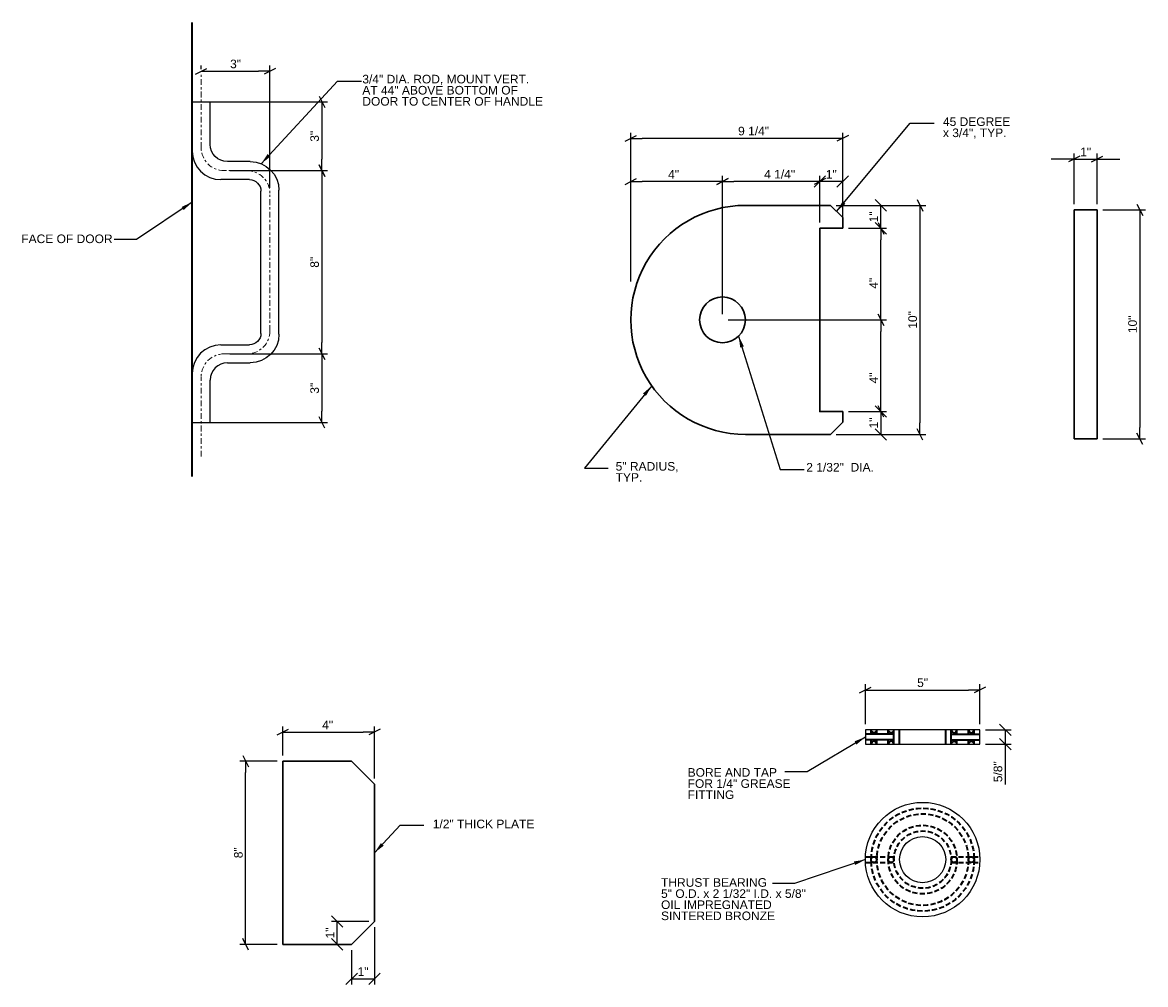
# Model space of a CAD drawing. Header units: inches. Extents: x -829 to 2226, y 10 to 4755.
# Tile 29 of 54: x 793 to 842, y 85 to 127. Entities that reach past the tile are written whole.
import ezdxf

# ---------------------------------------------------------------- set-up
doc = ezdxf.new("R2010")
doc.units = ezdxf.units.IN
doc.header["$LTSCALE"] = 0.5
doc.header["$MEASUREMENT"] = 0
doc.linetypes.add('014200-914 Center Line', pattern=[0.75, 0.5, -0.0625, 0.125, -0.0625])
doc.linetypes.add('DGN Style 3', pattern=[0.621993, 0.444281, -0.177712])
for name, color, linetype, lineweight in [('G-ANNO-DIM', 7, 'Continuous', 0), ('G-ANNO-DIMS', 7, 'Continuous', 35), ('G-ANNO-TEXT', 7, 'Continuous', 35), ('G-GRID-EXTR', 7, '014200-914 Center Line', 18), ('S-FSTN-MISC', 7, 'Continuous', 25), ('S-STIF-TRAN', 7, 'Continuous', 30)]:
    doc.layers.add(name, color=color, linetype=linetype, lineweight=lineweight)
doc.styles.add('AEC_3_1 0 Scale', font='arial.ttf', dxfattribs={"height": 0.375})
doc.dimstyles.new("3 1'-0", dxfattribs={"dimtxt": 0.375, "dimasz": 0.5, "dimexe": 0.25, "dimexo": 0.25, "dimgap": 0.125, "dimtad": 1, "dimdec": 4, "dimzin": 7, "dimdsep": 46, "dimlunit": 4, "dimtxsty": 'AEC_3_1 0 Scale', "dimblk": '_Oblique_0.5', "dimcen": 0.09, "dimadec": 4, "dimazin": 3, "dimtfac": 1, "dimtdec": 4, "dimtofl": 0, "dimtmove": 0, "dimatfit": 3, "dimfxl": 1, "dimfrac": 2, "dimtolj": 1, "dimtzin": 7, "dimarcsym": 1})

# ---------------------------------------------------------------- blocks, each defined once
blk = doc.blocks.new('_Oblique_0.5')
at = {"color": 0, "linetype": 'ByBlock', "lineweight": -2}
for p, q in [((0, 0), (-1, 0)), ((0.5, 0.25), (-0.5, -0.25))]:
    blk.add_line(p, q, dxfattribs=at)
blk = doc.blocks.new('*D35')
at = {"layer": 'Defpoints', "color": 0, "transparency": 16777216}
for p in [(839.824, 121.187), (838.824, 118.972), (839.824, 118.972)]:
    blk.add_point(p, dxfattribs=at)
at = {"layer": 'G-ANNO-DIMS', "color": 0, "lineweight": -2, "transparency": 16777216}
for p, q in [((838.324, 121.187), (837.824, 121.187)), ((838.824, 119.222), (838.824, 121.437)), ((838.824, 121.187), (839.824, 121.187)), ((839.824, 119.222), (839.824, 121.437)), ((840.324, 121.187), (840.824, 121.187))]:
    blk.add_line(p, q, dxfattribs=at)
at = {"layer": 'G-ANNO-DIMS', "color": 0, "lineweight": -2, "transparency": 16777216, "xscale": 0.5, "yscale": 0.5, "zscale": 0.5}
blk.add_blockref('_Oblique_0.5', (838.824, 121.187), dxfattribs=at)
at = {"layer": 'G-ANNO-DIMS', "color": 0, "lineweight": -2, "transparency": 16777216, "xscale": 0.5, "yscale": 0.5, "zscale": 0.5, "rotation": 180}
blk.add_blockref('_Oblique_0.5', (839.824, 121.187), dxfattribs=at)
at = {"layer": 'G-ANNO-DIMS', "color": 0, "transparency": 16777216, "insert": (839.324, 121.5), "char_height": 0.375, "attachment_point": 5, "style": 'AEC_3_1 0 Scale'}
blk.add_mtext('\\A1;1"', dxfattribs=at)
blk = doc.blocks.new('*D36')
at = {"layer": 'Defpoints', "color": 0, "transparency": 16777216}
for p in [(823.468, 114.166), (830.386, 114.166), (828.718, 110.166)]:
    blk.add_point(p, dxfattribs=at)
at = {"layer": 'G-ANNO-DIMS', "color": 0, "lineweight": -2, "transparency": 16777216}
for p, q in [((823.718, 114.166), (830.636, 114.166)), ((830.386, 110.666), (830.386, 113.666)), ((828.968, 110.166), (830.636, 110.166))]:
    blk.add_line(p, q, dxfattribs=at)
at = {"layer": 'G-ANNO-DIMS', "color": 0, "lineweight": -2, "transparency": 16777216, "xscale": 0.5, "yscale": 0.5, "zscale": 0.5}
for p, rotation in [((830.386, 114.166), 90), ((830.386, 110.166), 270)]:
    blk.add_blockref('_Oblique_0.5', p, dxfattribs=dict(at, rotation=rotation))
at = {"layer": 'G-ANNO-DIMS', "color": 0, "transparency": 16777216, "insert": (830.073, 111.63), "char_height": 0.375, "attachment_point": 5, "rotation": 90, "style": 'AEC_3_1 0 Scale'}
blk.add_mtext('\\A1;4"', dxfattribs=at)
blk = doc.blocks.new('_Oblique')
at = {"color": 0, "linetype": 'ByBlock', "lineweight": -2}
blk.add_line((-0.5, -0.5), (0.5, 0.5), dxfattribs=at)
blk = doc.blocks.new('*D37')
at = {"layer": 'Defpoints', "color": 0, "transparency": 16777216}
for p in [(828.718, 110.166), (828.187, 109.166), (830.386, 109.166)]:
    blk.add_point(p, dxfattribs=at)
at = {"layer": 'G-ANNO-DIMS', "color": 0, "lineweight": -2, "transparency": 16777216}
for p, q in [((828.968, 110.166), (830.636, 110.166)), ((830.386, 110.166), (830.386, 109.166)), ((828.437, 109.166), (830.636, 109.166))]:
    blk.add_line(p, q, dxfattribs=at)
at = {"layer": 'G-ANNO-DIMS', "color": 0, "lineweight": -2, "transparency": 16777216, "xscale": 0.5, "yscale": 0.5, "zscale": 0.5}
for p, rotation in [((830.386, 110.166), 90), ((830.386, 109.166), 270)]:
    blk.add_blockref('_Oblique', p, dxfattribs=dict(at, rotation=rotation))
at = {"layer": 'G-ANNO-DIMS', "color": 0, "transparency": 16777216, "insert": (830.073, 109.666), "char_height": 0.375, "attachment_point": 5, "rotation": 90, "style": 'AEC_3_1 0 Scale'}
blk.add_mtext('\\A1;1"', dxfattribs=at)
blk = doc.blocks.new('*D38')
at = {"layer": 'Defpoints', "color": 0, "transparency": 16777216}
for p in [(828.187, 119.166), (830.386, 119.166), (828.718, 118.166)]:
    blk.add_point(p, dxfattribs=at)
at = {"layer": 'G-ANNO-DIMS', "color": 0, "lineweight": -2, "transparency": 16777216}
for p, q in [((828.437, 119.166), (830.636, 119.166)), ((830.386, 118.166), (830.386, 119.166)), ((828.968, 118.166), (830.636, 118.166))]:
    blk.add_line(p, q, dxfattribs=at)
at = {"layer": 'G-ANNO-DIMS', "color": 0, "lineweight": -2, "transparency": 16777216, "xscale": 0.5, "yscale": 0.5, "zscale": 0.5}
for p, rotation in [((830.386, 119.166), 90), ((830.386, 118.166), 270)]:
    blk.add_blockref('_Oblique', p, dxfattribs=dict(at, rotation=rotation))
at = {"layer": 'G-ANNO-DIMS', "color": 0, "transparency": 16777216, "insert": (830.073, 118.666), "char_height": 0.375, "attachment_point": 5, "rotation": 90, "style": 'AEC_3_1 0 Scale'}
blk.add_mtext('\\A1;1"', dxfattribs=at)
blk = doc.blocks.new('*D39')
at = {"layer": 'Defpoints', "color": 0, "transparency": 16777216}
for p in [(827.718, 120.208), (827.718, 118.166), (828.718, 118.166)]:
    blk.add_point(p, dxfattribs=at)
at = {"layer": 'G-ANNO-DIMS', "color": 0, "lineweight": -2, "transparency": 16777216}
for p, q in [((827.718, 118.416), (827.718, 120.458)), ((828.718, 120.208), (827.718, 120.208)), ((828.718, 118.416), (828.718, 120.458))]:
    blk.add_line(p, q, dxfattribs=at)
at = {"layer": 'G-ANNO-DIMS', "color": 0, "lineweight": -2, "transparency": 16777216, "xscale": 0.5, "yscale": 0.5, "zscale": 0.5, "rotation": 180}
blk.add_blockref('_Oblique', (827.718, 120.208), dxfattribs=at)
at = {"layer": 'G-ANNO-DIMS', "color": 0, "lineweight": -2, "transparency": 16777216, "xscale": 0.5, "yscale": 0.5, "zscale": 0.5}
blk.add_blockref('_Oblique', (828.718, 120.208), dxfattribs=at)
at = {"layer": 'G-ANNO-DIMS', "color": 0, "transparency": 16777216, "insert": (828.218, 120.521), "char_height": 0.375, "attachment_point": 5, "style": 'AEC_3_1 0 Scale'}
blk.add_mtext('\\A1;1"', dxfattribs=at)
blk = doc.blocks.new('*D40')
at = {"layer": 'Defpoints', "color": 0, "transparency": 16777216}
for p in [(823.468, 120.208), (827.718, 118.166), (823.468, 114.166)]:
    blk.add_point(p, dxfattribs=at)
at = {"layer": 'G-ANNO-DIMS', "color": 0, "lineweight": -2, "transparency": 16777216}
for p, q in [((823.468, 114.416), (823.468, 120.458)), ((827.218, 120.208), (823.968, 120.208)), ((827.718, 118.416), (827.718, 120.458))]:
    blk.add_line(p, q, dxfattribs=at)
at = {"layer": 'G-ANNO-DIMS', "color": 0, "lineweight": -2, "transparency": 16777216, "xscale": 0.5, "yscale": 0.5, "zscale": 0.5, "rotation": 180}
blk.add_blockref('_Oblique_0.5', (823.468, 120.208), dxfattribs=at)
at = {"layer": 'G-ANNO-DIMS', "color": 0, "lineweight": -2, "transparency": 16777216, "xscale": 0.5, "yscale": 0.5, "zscale": 0.5}
blk.add_blockref('_Oblique_0.5', (827.718, 120.208), dxfattribs=at)
at = {"layer": 'G-ANNO-DIMS', "color": 0, "transparency": 16777216, "insert": (825.966, 120.527), "char_height": 0.375, "attachment_point": 5, "style": 'AEC_3_1 0 Scale'}
blk.add_mtext('\\A1;4 1/4"', dxfattribs=at)
blk = doc.blocks.new('*D41')
at = {"layer": 'Defpoints', "color": 0, "transparency": 16777216}
for p in [(819.468, 120.208), (819.468, 116.647), (823.468, 115.166)]:
    blk.add_point(p, dxfattribs=at)
at = {"layer": 'G-ANNO-DIMS', "color": 0, "lineweight": -2, "transparency": 16777216}
for p, q in [((819.468, 116.897), (819.468, 120.458)), ((822.968, 120.208), (819.968, 120.208)), ((823.468, 115.416), (823.468, 120.458))]:
    blk.add_line(p, q, dxfattribs=at)
at = {"layer": 'G-ANNO-DIMS', "color": 0, "lineweight": -2, "transparency": 16777216, "xscale": 0.5, "yscale": 0.5, "zscale": 0.5, "rotation": 180}
blk.add_blockref('_Oblique_0.5', (819.468, 120.208), dxfattribs=at)
at = {"layer": 'G-ANNO-DIMS', "color": 0, "lineweight": -2, "transparency": 16777216, "xscale": 0.5, "yscale": 0.5, "zscale": 0.5}
blk.add_blockref('_Oblique_0.5', (823.468, 120.208), dxfattribs=at)
at = {"layer": 'G-ANNO-DIMS', "color": 0, "transparency": 16777216, "insert": (821.335, 120.521), "char_height": 0.375, "attachment_point": 5, "style": 'AEC_3_1 0 Scale'}
blk.add_mtext('\\A1;4"', dxfattribs=at)
blk = doc.blocks.new('*D42')
at = {"layer": 'Defpoints', "color": 0, "transparency": 16777216}
for p in [(828.718, 118.166), (830.386, 118.166), (823.968, 114.166)]:
    blk.add_point(p, dxfattribs=at)
at = {"layer": 'G-ANNO-DIMS', "color": 0, "lineweight": -2, "transparency": 16777216}
for p, q in [((828.968, 118.166), (830.636, 118.166)), ((830.386, 114.666), (830.386, 117.666)), ((824.218, 114.166), (830.636, 114.166))]:
    blk.add_line(p, q, dxfattribs=at)
at = {"layer": 'G-ANNO-DIMS', "color": 0, "lineweight": -2, "transparency": 16777216, "xscale": 0.5, "yscale": 0.5, "zscale": 0.5}
for p, rotation in [((830.386, 118.166), 90), ((830.386, 114.166), 270)]:
    blk.add_blockref('_Oblique_0.5', p, dxfattribs=dict(at, rotation=rotation))
at = {"layer": 'G-ANNO-DIMS', "color": 0, "transparency": 16777216, "insert": (830.073, 115.766), "char_height": 0.375, "attachment_point": 5, "rotation": 90, "style": 'AEC_3_1 0 Scale'}
blk.add_mtext('\\A1;4"', dxfattribs=at)
blk = doc.blocks.new('*D52')
at = {"layer": 'Defpoints', "color": 0, "transparency": 16777216}
for p in [(808.277, 96.169), (804.277, 94.899), (808.277, 93.899)]:
    blk.add_point(p, dxfattribs=at)
at = {"layer": 'G-ANNO-DIMS', "color": 0, "lineweight": -2, "transparency": 16777216}
for p, q in [((804.277, 95.149), (804.277, 96.419)), ((804.777, 96.169), (807.777, 96.169)), ((808.277, 94.149), (808.277, 96.419))]:
    blk.add_line(p, q, dxfattribs=at)
at = {"layer": 'G-ANNO-DIMS', "color": 0, "lineweight": -2, "transparency": 16777216, "xscale": 0.5, "yscale": 0.5, "zscale": 0.5, "rotation": 180}
blk.add_blockref('_Oblique_0.5', (804.277, 96.169), dxfattribs=at)
at = {"layer": 'G-ANNO-DIMS', "color": 0, "lineweight": -2, "transparency": 16777216, "xscale": 0.5, "yscale": 0.5, "zscale": 0.5}
blk.add_blockref('_Oblique_0.5', (808.277, 96.169), dxfattribs=at)
at = {"layer": 'G-ANNO-DIMS', "color": 0, "transparency": 16777216, "insert": (806.231, 96.481), "char_height": 0.375, "attachment_point": 5, "style": 'AEC_3_1 0 Scale'}
blk.add_mtext('\\A1;4"', dxfattribs=at)
blk = doc.blocks.new('*D53')
at = {"layer": 'Defpoints', "color": 0, "transparency": 16777216}
for p in [(808.277, 87.899), (807.277, 86.899), (808.277, 85.396)]:
    blk.add_point(p, dxfattribs=at)
at = {"layer": 'G-ANNO-DIMS', "color": 0, "lineweight": -2, "transparency": 16777216}
for p, q in [((808.277, 87.649), (808.277, 85.146)), ((807.277, 86.649), (807.277, 85.146)), ((807.277, 85.396), (808.277, 85.396))]:
    blk.add_line(p, q, dxfattribs=at)
at = {"layer": 'G-ANNO-DIMS', "color": 0, "lineweight": -2, "transparency": 16777216, "xscale": 0.5, "yscale": 0.5, "zscale": 0.5, "rotation": 180}
blk.add_blockref('_Oblique', (807.277, 85.396), dxfattribs=at)
at = {"layer": 'G-ANNO-DIMS', "color": 0, "lineweight": -2, "transparency": 16777216, "xscale": 0.5, "yscale": 0.5, "zscale": 0.5}
blk.add_blockref('_Oblique', (808.277, 85.396), dxfattribs=at)
at = {"layer": 'G-ANNO-DIMS', "color": 0, "transparency": 16777216, "insert": (807.777, 85.709), "char_height": 0.375, "attachment_point": 5, "style": 'AEC_3_1 0 Scale'}
blk.add_mtext('\\A1;1"', dxfattribs=at)
blk = doc.blocks.new('*D54')
at = {"layer": 'Defpoints', "color": 0, "transparency": 16777216}
for p in [(806.65, 87.899), (808.277, 87.899), (807.277, 86.899)]:
    blk.add_point(p, dxfattribs=at)
at = {"layer": 'G-ANNO-DIMS', "color": 0, "lineweight": -2, "transparency": 16777216}
for p, q in [((808.027, 87.899), (806.4, 87.899)), ((806.65, 86.899), (806.65, 87.899)), ((807.027, 86.899), (806.4, 86.899))]:
    blk.add_line(p, q, dxfattribs=at)
at = {"layer": 'G-ANNO-DIMS', "color": 0, "lineweight": -2, "transparency": 16777216, "xscale": 0.5, "yscale": 0.5, "zscale": 0.5}
for p, rotation in [((806.65, 87.899), 90), ((806.65, 86.899), 270)]:
    blk.add_blockref('_Oblique', p, dxfattribs=dict(at, rotation=rotation))
at = {"layer": 'G-ANNO-DIMS', "color": 0, "transparency": 16777216, "insert": (806.337, 87.399), "char_height": 0.375, "attachment_point": 5, "rotation": 90, "style": 'AEC_3_1 0 Scale'}
blk.add_mtext('\\A1;1"', dxfattribs=at)
blk = doc.blocks.new('*D55')
at = {"layer": 'Defpoints', "color": 0, "transparency": 16777216}
for p in [(800.71, 124.864), (803.71, 125.023), (803.71, 119.683)]:
    blk.add_point(p, dxfattribs=at)
at = {"layer": 'G-ANNO-DIMS', "color": 0, "lineweight": -2, "transparency": 16777216}
for p, q in [((800.71, 125.114), (800.71, 125.273)), ((803.71, 119.933), (803.71, 125.273)), ((801.21, 125.023), (803.21, 125.023))]:
    blk.add_line(p, q, dxfattribs=at)
at = {"layer": 'G-ANNO-DIMS', "color": 0, "lineweight": -2, "transparency": 16777216, "xscale": 0.5, "yscale": 0.5, "zscale": 0.5, "rotation": 180}
blk.add_blockref('_Oblique_0.5', (800.71, 125.023), dxfattribs=at)
at = {"layer": 'G-ANNO-DIMS', "color": 0, "lineweight": -2, "transparency": 16777216, "xscale": 0.5, "yscale": 0.5, "zscale": 0.5}
blk.add_blockref('_Oblique_0.5', (803.71, 125.023), dxfattribs=at)
at = {"layer": 'G-ANNO-DIMS', "color": 0, "transparency": 16777216, "insert": (802.21, 125.34), "char_height": 0.375, "attachment_point": 5, "style": 'AEC_3_1 0 Scale'}
blk.add_mtext('\\A1;3"', dxfattribs=at)
blk = doc.blocks.new('*D56')
at = {"layer": 'Defpoints', "color": 0, "transparency": 16777216}
for p in [(800.71, 123.683), (801.71, 120.683), (805.979, 120.683)]:
    blk.add_point(p, dxfattribs=at)
at = {"layer": 'G-ANNO-DIMS', "color": 0, "lineweight": -2, "transparency": 16777216}
for p, q in [((800.96, 123.683), (806.229, 123.683)), ((805.979, 123.183), (805.979, 121.183)), ((801.96, 120.683), (806.229, 120.683))]:
    blk.add_line(p, q, dxfattribs=at)
at = {"layer": 'G-ANNO-DIMS', "color": 0, "lineweight": -2, "transparency": 16777216, "xscale": 0.5, "yscale": 0.5, "zscale": 0.5}
for p, rotation in [((805.979, 123.683), 90), ((805.979, 120.683), 270)]:
    blk.add_blockref('_Oblique_0.5', p, dxfattribs=dict(at, rotation=rotation))
at = {"layer": 'G-ANNO-DIMS', "color": 0, "transparency": 16777216, "insert": (805.663, 122.183), "char_height": 0.375, "attachment_point": 5, "rotation": 90, "style": 'AEC_3_1 0 Scale'}
blk.add_mtext('\\A1;3"', dxfattribs=at)
blk = doc.blocks.new('*D57')
at = {"layer": 'Defpoints', "color": 0, "transparency": 16777216}
for p in [(819.468, 122.09), (828.718, 118.166), (819.468, 115.593)]:
    blk.add_point(p, dxfattribs=at)
at = {"layer": 'G-ANNO-DIMS', "color": 0, "lineweight": -2, "transparency": 16777216}
for p, q in [((819.468, 115.843), (819.468, 122.34)), ((828.718, 118.416), (828.718, 122.34)), ((828.218, 122.09), (819.968, 122.09))]:
    blk.add_line(p, q, dxfattribs=at)
at = {"layer": 'G-ANNO-DIMS', "color": 0, "lineweight": -2, "transparency": 16777216, "xscale": 0.5, "yscale": 0.5, "zscale": 0.5, "rotation": 180}
blk.add_blockref('_Oblique_0.5', (819.468, 122.09), dxfattribs=at)
at = {"layer": 'G-ANNO-DIMS', "color": 0, "lineweight": -2, "transparency": 16777216, "xscale": 0.5, "yscale": 0.5, "zscale": 0.5}
blk.add_blockref('_Oblique_0.5', (828.718, 122.09), dxfattribs=at)
at = {"layer": 'G-ANNO-DIMS', "color": 0, "transparency": 16777216, "insert": (824.826, 122.409), "char_height": 0.375, "attachment_point": 5, "style": 'AEC_3_1 0 Scale'}
blk.add_mtext('\\A1;9 1/4"', dxfattribs=at)
blk = doc.blocks.new('*D58')
at = {"layer": 'Defpoints', "color": 0, "transparency": 16777216}
for p in [(839.824, 118.972), (839.824, 108.972), (841.689, 108.972)]:
    blk.add_point(p, dxfattribs=at)
at = {"layer": 'G-ANNO-DIMS', "color": 0, "lineweight": -2, "transparency": 16777216}
for p, q in [((840.074, 118.972), (841.939, 118.972)), ((841.689, 118.472), (841.689, 109.472)), ((840.074, 108.972), (841.939, 108.972))]:
    blk.add_line(p, q, dxfattribs=at)
at = {"layer": 'G-ANNO-DIMS', "color": 0, "lineweight": -2, "transparency": 16777216, "xscale": 0.5, "yscale": 0.5, "zscale": 0.5}
for p, rotation in [((841.689, 118.972), 90), ((841.689, 108.972), 270)]:
    blk.add_blockref('_Oblique_0.5', p, dxfattribs=dict(at, rotation=rotation))
at = {"layer": 'G-ANNO-DIMS', "color": 0, "transparency": 16777216, "insert": (841.373, 113.972), "char_height": 0.375, "attachment_point": 5, "rotation": 90, "style": 'AEC_3_1 0 Scale'}
blk.add_mtext('\\A1;10"', dxfattribs=at)
blk = doc.blocks.new('*D59')
at = {"layer": 'Defpoints', "color": 0, "transparency": 16777216}
for p in [(828.187, 119.166), (828.187, 109.166), (832.09, 109.166)]:
    blk.add_point(p, dxfattribs=at)
at = {"layer": 'G-ANNO-DIMS', "color": 0, "lineweight": -2, "transparency": 16777216}
for p, q in [((828.437, 119.166), (832.34, 119.166)), ((832.09, 118.666), (832.09, 109.666)), ((828.437, 109.166), (832.34, 109.166))]:
    blk.add_line(p, q, dxfattribs=at)
at = {"layer": 'G-ANNO-DIMS', "color": 0, "lineweight": -2, "transparency": 16777216, "xscale": 0.5, "yscale": 0.5, "zscale": 0.5}
for p, rotation in [((832.09, 119.166), 90), ((832.09, 109.166), 270)]:
    blk.add_blockref('_Oblique_0.5', p, dxfattribs=dict(at, rotation=rotation))
at = {"layer": 'G-ANNO-DIMS', "color": 0, "transparency": 16777216, "insert": (831.773, 114.166), "char_height": 0.375, "attachment_point": 5, "rotation": 90, "style": 'AEC_3_1 0 Scale'}
blk.add_mtext('\\A1;10"', dxfattribs=at)
blk = doc.blocks.new('*D60')
at = {"layer": 'Defpoints', "color": 0, "transparency": 16777216}
for p in [(802.65, 94.899), (804.277, 94.899), (804.277, 86.899)]:
    blk.add_point(p, dxfattribs=at)
at = {"layer": 'G-ANNO-DIMS', "color": 0, "lineweight": -2, "transparency": 16777216}
for p, q in [((804.027, 94.899), (802.4, 94.899)), ((802.65, 87.399), (802.65, 94.399)), ((804.027, 86.899), (802.4, 86.899))]:
    blk.add_line(p, q, dxfattribs=at)
at = {"layer": 'G-ANNO-DIMS', "color": 0, "lineweight": -2, "transparency": 16777216, "xscale": 0.5, "yscale": 0.5, "zscale": 0.5}
for p, rotation in [((802.65, 94.899), 90), ((802.65, 86.899), 270)]:
    blk.add_blockref('_Oblique_0.5', p, dxfattribs=dict(at, rotation=rotation))
at = {"layer": 'G-ANNO-DIMS', "color": 0, "transparency": 16777216, "insert": (802.334, 90.899), "char_height": 0.375, "attachment_point": 5, "rotation": 90, "style": 'AEC_3_1 0 Scale'}
blk.add_mtext('\\A1;8"', dxfattribs=at)
blk = doc.blocks.new('*D61')
at = {"layer": 'Defpoints', "color": 0, "transparency": 16777216}
for p in [(834.706, 98.004), (829.706, 96.266), (834.706, 96.266)]:
    blk.add_point(p, dxfattribs=at)
at = {"layer": 'G-ANNO-DIMS', "color": 0, "lineweight": -2, "transparency": 16777216}
for p, q in [((829.706, 96.516), (829.706, 98.254)), ((834.706, 96.516), (834.706, 98.254)), ((830.206, 98.004), (834.206, 98.004))]:
    blk.add_line(p, q, dxfattribs=at)
at = {"layer": 'G-ANNO-DIMS', "color": 0, "lineweight": -2, "transparency": 16777216, "xscale": 0.5, "yscale": 0.5, "zscale": 0.5, "rotation": 180}
blk.add_blockref('_Oblique_0.5', (829.706, 98.004), dxfattribs=at)
at = {"layer": 'G-ANNO-DIMS', "color": 0, "lineweight": -2, "transparency": 16777216, "xscale": 0.5, "yscale": 0.5, "zscale": 0.5}
blk.add_blockref('_Oblique_0.5', (834.706, 98.004), dxfattribs=at)
at = {"layer": 'G-ANNO-DIMS', "color": 0, "transparency": 16777216, "insert": (832.206, 98.32), "char_height": 0.375, "attachment_point": 5, "style": 'AEC_3_1 0 Scale'}
blk.add_mtext('\\A1;5"', dxfattribs=at)
blk = doc.blocks.new('*D62')
at = {"layer": 'Defpoints', "color": 0, "transparency": 16777216}
for p in [(834.706, 96.266), (834.706, 95.641), (835.816, 95.641)]:
    blk.add_point(p, dxfattribs=at)
at = {"layer": 'G-ANNO-DIMS', "color": 0, "lineweight": -2, "transparency": 16777216}
for p, q in [((834.956, 96.266), (836.066, 96.266)), ((835.816, 96.266), (835.816, 95.641)), ((834.956, 95.641), (836.066, 95.641)), ((835.816, 95.641), (835.816, 93.878))]:
    blk.add_line(p, q, dxfattribs=at)
at = {"layer": 'G-ANNO-DIMS', "color": 0, "lineweight": -2, "transparency": 16777216, "xscale": 0.5, "yscale": 0.5, "zscale": 0.5}
for p, rotation in [((835.816, 96.266), 90), ((835.816, 95.641), 270)]:
    blk.add_blockref('_Oblique', p, dxfattribs=dict(at, rotation=rotation))
at = {"layer": 'G-ANNO-DIMS', "color": 0, "transparency": 16777216, "insert": (835.497, 94.437), "char_height": 0.375, "attachment_point": 5, "rotation": 90, "style": 'AEC_3_1 0 Scale'}
blk.add_mtext('\\A1;5/8"', dxfattribs=at)
blk = doc.blocks.new('*D69')
at = {"layer": 'Defpoints', "color": 0, "transparency": 16777216}
for p in [(801.71, 120.683), (801.71, 112.683), (805.979, 112.683)]:
    blk.add_point(p, dxfattribs=at)
at = {"layer": 'G-ANNO-DIMS', "color": 0, "lineweight": -2, "transparency": 16777216}
for p, q in [((801.96, 120.683), (806.229, 120.683)), ((805.979, 120.183), (805.979, 113.183)), ((801.96, 112.683), (806.229, 112.683))]:
    blk.add_line(p, q, dxfattribs=at)
at = {"layer": 'G-ANNO-DIMS', "color": 0, "lineweight": -2, "transparency": 16777216, "xscale": 0.5, "yscale": 0.5, "zscale": 0.5}
for p, rotation in [((805.979, 120.683), 90), ((805.979, 112.683), 270)]:
    blk.add_blockref('_Oblique_0.5', p, dxfattribs=dict(at, rotation=rotation))
at = {"layer": 'G-ANNO-DIMS', "color": 0, "transparency": 16777216, "insert": (805.663, 116.683), "char_height": 0.375, "attachment_point": 5, "rotation": 90, "style": 'AEC_3_1 0 Scale'}
blk.add_mtext('\\A1;8"', dxfattribs=at)
blk = doc.blocks.new('*D70')
at = {"layer": 'Defpoints', "color": 0, "transparency": 16777216}
for p in [(801.71, 112.683), (800.71, 109.683), (805.979, 109.683)]:
    blk.add_point(p, dxfattribs=at)
at = {"layer": 'G-ANNO-DIMS', "color": 0, "lineweight": -2, "transparency": 16777216}
for p, q in [((801.96, 112.683), (806.229, 112.683)), ((805.979, 112.183), (805.979, 110.183)), ((800.96, 109.683), (806.229, 109.683))]:
    blk.add_line(p, q, dxfattribs=at)
at = {"layer": 'G-ANNO-DIMS', "color": 0, "lineweight": -2, "transparency": 16777216, "xscale": 0.5, "yscale": 0.5, "zscale": 0.5}
for p, rotation in [((805.979, 112.683), 90), ((805.979, 109.683), 270)]:
    blk.add_blockref('_Oblique_0.5', p, dxfattribs=dict(at, rotation=rotation))
at = {"layer": 'G-ANNO-DIMS', "color": 0, "transparency": 16777216, "insert": (805.663, 111.183), "char_height": 0.375, "attachment_point": 5, "rotation": 90, "style": 'AEC_3_1 0 Scale'}
blk.add_mtext('\\A1;3"', dxfattribs=at)

msp = doc.modelspace()

# ---------------------------------------------------------------- linework, layer by layer
at = {"layer": 'G-ANNO-TEXT'}
for p, q in [((800.3161, 107.3234), (800.3161, 127.15326)), ((829.95627, 96.0783), (829.95627, 96.2658)), ((830.20627, 96.0783), (830.20627, 96.2658)), ((830.70627, 96.0783), (830.70627, 96.2658)), ((830.95627, 95.6408), (830.95627, 96.2658)), ((831.19877, 95.6408), (831.19877, 96.2658)), ((833.21377, 95.6408), (833.21377, 96.2658)), ((833.45627, 95.6408), (833.45627, 96.2658)), ((833.70627, 96.0783), (833.70627, 96.2658)), ((834.20627, 96.0783), (834.20627, 96.2658)), ((834.45627, 96.0783), (834.45627, 96.2658)), ((830.95627, 96.0783), (829.70627, 96.0783)), ((830.95627, 95.8283), (829.70627, 95.8283)), ((829.95627, 95.6408), (829.95627, 95.8283)), ((830.20627, 95.6408), (830.20627, 95.8283)), ((830.70627, 95.6408), (830.70627, 95.8283)), ((833.45627, 96.0783), (834.70627, 96.0783)), ((833.45627, 95.8283), (834.70627, 95.8283)), ((833.70627, 95.6408), (833.70627, 95.8283)), ((834.20627, 95.6408), (834.20627, 95.8283)), ((834.45627, 95.6408), (834.45627, 95.8283))]:
    msp.add_line(p, q, dxfattribs=at)
at = {"layer": 'G-ANNO-TEXT', "linetype": 'DGN Style 3'}
for p, q in [((829.7094, 90.72487), (830.96254, 90.72487)), ((833.45001, 90.72487), (834.70315, 90.72487)), ((829.7094, 90.47487), (830.96254, 90.47487)), ((833.45001, 90.47487), (834.70315, 90.47487))]:
    msp.add_line(p, q, dxfattribs=at)
for radius in [2.25, 2, 1.5, 1.25]:
    msp.add_circle((832.20627, 90.59987), radius, dxfattribs=at)
at = {"layer": 'G-ANNO-TEXT'}
for centre in [(830.08127, 90.59987), (830.83127, 90.59987), (833.58127, 90.59987), (834.33127, 90.59987)]:
    msp.add_circle(centre, 0.125, dxfattribs=at)
for points in [[(830.20627, 96.2658), (830.08127, 96.00147), (829.95627, 96.2658)], [(830.95627, 96.2658), (830.83127, 96.00147), (830.70627, 96.2658)], [(833.45627, 96.2658), (833.58127, 96.00147), (833.70627, 96.2658)], [(834.20627, 96.2658), (834.33127, 96.00147), (834.45627, 96.2658)], [(830.20627, 95.6408), (830.08127, 95.90513), (829.95627, 95.6408)], [(830.95627, 95.6408), (830.83127, 95.90513), (830.70627, 95.6408)], [(833.45627, 95.6408), (833.58127, 95.90513), (833.70627, 95.6408)], [(834.20627, 95.6408), (834.33127, 95.90513), (834.45627, 95.6408)]]:
    msp.add_open_spline(points, degree=2, dxfattribs=at)
at = {"layer": 'G-GRID-EXTR'}
for p, q in [((800.70981, 121.68282), (800.70981, 124.86393)), ((802.70981, 120.68282), (801.70981, 120.68282)), ((803.70981, 113.68282), (803.70981, 119.68282)), ((801.70981, 112.68282), (802.70981, 112.68282)), ((800.70981, 108.19953), (800.70981, 111.68282))]:
    msp.add_line(p, q, dxfattribs=at)
at = {"layer": 'G-GRID-EXTR', "extrusion": (0, 0, -1)}
for centre, start, end in [((-801.70981, 121.68282), 270, 0), ((-802.70981, 119.68282), 90, 180), ((-802.70981, 113.68282), 180, 270)]:
    msp.add_arc(centre, 1, start, end, dxfattribs=at)
at = {"layer": 'G-GRID-EXTR'}
msp.add_arc((801.70981, 111.68282), 1, 90, 180, dxfattribs=at)
at = {"layer": 'S-FSTN-MISC'}
for p, q in [((800.3161, 121.53912), (800.3161, 123.68282)), ((800.3161, 123.68282), (801.10351, 123.68282)), ((801.10351, 121.82652), (801.10351, 123.68282)), ((802.85351, 121.07652), (801.85351, 121.07652)), ((802.8161, 120.28912), (801.5661, 120.28912)), ((803.3161, 113.57652), (803.3161, 119.78912)), ((804.10351, 113.53912), (804.10351, 119.82652)), ((801.5661, 113.07652), (802.8161, 113.07652)), ((801.85351, 112.28912), (802.85351, 112.28912)), ((800.3161, 109.68282), (800.3161, 111.82652)), ((801.10351, 109.68282), (801.10351, 111.53912)), ((800.3161, 109.68282), (801.10351, 109.68282))]:
    msp.add_line(p, q, dxfattribs=at)
for radius in [2.5, 1.0075]:
    msp.add_circle((832.20627, 90.59987), radius, dxfattribs=at)
at = {"layer": 'S-FSTN-MISC', "extrusion": (0, 0, -1)}
for centre, radius, start, end in [((-801.85351, 121.82652), 0.75, 270, 0), ((-802.85351, 119.82652), 1.25, 90, 180), ((-802.8161, 119.78912), 0.5, 90, 180), ((-802.8161, 113.57652), 0.5, 180, 270), ((-802.85351, 113.53912), 1.25, 180, 270)]:
    msp.add_arc(centre, radius, start, end, dxfattribs=at)
at = {"layer": 'S-FSTN-MISC'}
for centre, radius, start, end in [((801.5661, 121.53912), 1.25, 180, 270), ((801.5661, 111.82652), 1.25, 90, 180), ((801.85351, 111.53912), 0.75, 90, 180)]:
    msp.add_arc(centre, radius, start, end, dxfattribs=at)
msp.add_3dface([(829.70627, 96.2658), (829.70627, 95.6408), (834.70627, 95.6408), (834.70627, 96.2658)], dxfattribs=at)
at = {"layer": 'S-STIF-TRAN'}
for p, q in [((828.18732, 119.16642), (824.46765, 119.16642)), ((828.18732, 119.16642), (828.71765, 118.63609)), ((838.82446, 118.97202), (839.82446, 118.97202)), ((838.82446, 118.97202), (838.82446, 108.97202)), ((839.82446, 118.97202), (839.82446, 108.97202)), ((828.71765, 118.16642), (828.71765, 118.63609)), ((828.71765, 118.16642), (827.71765, 118.16642)), ((828.71765, 110.16642), (828.71765, 109.69675)), ((828.18732, 109.16642), (828.71765, 109.69675)), ((828.18732, 109.16642), (824.46765, 109.16642)), ((838.82446, 108.97202), (839.82446, 108.97202)), ((804.27702, 94.89934), (807.27702, 94.89934)), ((804.27702, 94.89934), (804.27702, 86.89934)), ((807.27702, 94.89934), (808.27702, 93.89934)), ((808.27702, 93.89934), (808.27702, 87.89934)), ((808.27702, 87.89934), (807.27702, 86.89934)), ((807.27702, 86.89934), (804.27702, 86.89934))]:
    msp.add_line(p, q, dxfattribs=at)
at = {"layer": 'S-STIF-TRAN', "flags": 128}
msp.add_lwpolyline([(827.71765, 118.16642), (827.71765, 110.16642), (828.71765, 110.16642)], dxfattribs=at)
at = {"layer": 'S-STIF-TRAN'}
msp.add_circle((823.46765, 114.16642), 1, dxfattribs=at)
msp.add_arc((824.46765, 114.16642), 5, 89.999554, 270.000446, dxfattribs=at)

# ---------------------------------------------------------------- texts
at = {"layer": 'G-ANNO-DIM', "insert": (807.74393, 124.86728), "char_height": 0.375, "attachment_point": 1, "line_spacing_factor": 0.776524, "style": 'AEC_3_1 0 Scale'}
msp.add_mtext('3/4" DIA. ROD, MOUNT VERT.\\PAT 44" ABOVE BOTTOM OF\\PDOOR TO CENTER OF HANDLE', dxfattribs=at)
at = {"layer": 'G-ANNO-TEXT', "char_height": 0.375, "attachment_point": 1, "style": 'AEC_3_1 0 Scale'}
for s, insert, line_spacing_factor in [('45 DEGREE\\Px 3/4", TYP.', (833.09309, 123.00853), 0.776524), ('5" RADIUS,\\PTYP.', (818.80377, 107.95856), 0.776524), ('2 1/32"  DIA.', (827.12733, 107.91943), 0.6), ('BORE AND TAP\\PFOR 1/4" GREASE\\PFITTING', (821.94775, 94.59464, -0.00002), 0.776524), ('1/2" THICK PLATE', (810.82019, 92.34534), 0.6), ('THRUST BEARING\\P5" O.D. x 2 1/32" I.D. x 5/8"\\POIL IMPREGNATED\\PSINTERED BRONZE', (820.78666, 89.78951, -0.00002), 0.776524)]:
    msp.add_mtext(s, dxfattribs=dict(at, insert=insert, line_spacing_factor=line_spacing_factor))
at = {"layer": 'G-ANNO-TEXT', "insert": (792.85426, 117.89459), "char_height": 0.375, "width": 4.4990703, "attachment_point": 1, "line_spacing_factor": 0.776524, "style": 'AEC_3_1 0 Scale'}
msp.add_mtext('FACE OF DOOR', dxfattribs=at)

# ---------------------------------------------------------------- dimensions: what is measured, and where the dimension line sits
at = {"layer": 'G-ANNO-DIMS'}
for base, p1, p2, picture, middle in [((803.70981, 125.02319), (800.70981, 124.86393), (803.70981, 119.68282), '*D55', (802.20981, 125.33978)), ((834.70627, 98.00393), (829.70627, 96.2658), (834.70627, 96.2658), '*D61', (832.20627, 98.31963))]:
    dim = msp.add_linear_dim(base=base, p1=p1, p2=p2, dimstyle="3 1'-0", dxfattribs=at)
    dim.commit()
    dim.dimension.update_dxf_attribs({"geometry": picture, "text_midpoint": middle})
for base, p1, p2, angle, picture, middle in [((805.97935, 120.68282), (800.70981, 123.68282), (801.70981, 120.68282), 270, '*D56', (805.66276, 122.18282)), ((805.97935, 112.68282), (801.70981, 120.68282), (801.70981, 112.68282), 270, '*D69', (805.66289, 116.68282)), ((832.08956, 109.16642), (828.18732, 119.16642), (828.18732, 109.16642), 270, '*D59', (831.7731, 114.16642)), ((841.68914, 108.97202), (839.82446, 118.97202), (839.82446, 108.97202), 270, '*D58', (841.37267, 113.97202)), ((805.97935, 109.68282), (801.70981, 112.68282), (800.70981, 109.68282), 270, '*D70', (805.66276, 111.18282)), ((802.64998, 94.89934), (804.27702, 86.89934), (804.27702, 94.89934), 90, '*D60', (802.33351, 90.89934))]:
    dim = msp.add_linear_dim(base=base, p1=p1, p2=p2, angle=angle, dimstyle="3 1'-0", dxfattribs=at)
    dim.commit()
    dim.dimension.update_dxf_attribs({"geometry": picture, "text_midpoint": middle})
for base, p1, p2, angle, picture, middle in [((819.46765, 122.08988), (828.71765, 118.16642), (819.46765, 115.59342), 180, '*D57', (824.82639, 122.08988)), ((819.46765, 120.20802), (823.46765, 115.16642), (819.46765, 116.64672), 180, '*D41', (821.335, 120.20802)), ((823.46765, 120.20802), (827.71765, 118.16642), (823.46765, 114.16642), 180, '*D40', (825.96586, 120.20802)), ((830.38582, 118.16642), (823.96765, 114.16642), (828.71765, 118.16642), 90, '*D42', (830.38582, 115.76603)), ((830.38582, 114.16642), (828.71765, 110.16642), (823.46765, 114.16642), 90, '*D36', (830.38582, 111.62969))]:
    dim = msp.add_linear_dim(base=base, p1=p1, p2=p2, angle=angle, dimstyle="3 1'-0", dxfattribs=at)
    dim.commit()
    dim.dimension.update_dxf_attribs({"geometry": picture, "text_midpoint": middle, "dimtype": 160})
for base, p1, p2, override, picture, middle in [((839.82446, 121.18669), (838.82446, 118.97202), (839.82446, 118.97202), {"dimtofl": 1}, '*D35', (839.32446, 121.18669)), ((808.27702, 85.39555), (807.27702, 86.89934), (808.27702, 87.89934), {"dimblk1": 'Oblique', "dimblk2": 'Oblique', "dimsah": 1, "dimtofl": 1}, '*D53', (807.77702, 85.39555))]:
    dim = msp.add_linear_dim(base=base, p1=p1, p2=p2, dimstyle="3 1'-0", override=override, dxfattribs=at)
    dim.commit()
    dim.dimension.update_dxf_attribs({"geometry": picture, "text_midpoint": middle, "dimtype": 160})
for base, p1, p2, angle, picture, middle in [((827.71765, 120.20802), (828.71765, 118.16642), (827.71765, 118.16642), 180, '*D39', (828.21765, 120.20802)), ((830.38582, 119.16642), (828.71765, 118.16642), (828.18732, 119.16642), 90, '*D38', (830.38582, 118.66642)), ((830.38582, 109.16642), (828.71765, 110.16642), (828.18732, 109.16642), 270, '*D37', (830.38582, 109.66642)), ((835.81566, 95.6408), (834.70627, 96.2658), (834.70627, 95.6408), 270, '*D62', (835.81566, 94.43718)), ((806.65046, 87.89934), (807.27702, 86.89934), (808.27702, 87.89934), 90, '*D54', (806.65046, 87.39934))]:
    dim = msp.add_linear_dim(base=base, p1=p1, p2=p2, angle=angle, dimstyle="3 1'-0", override={"dimblk1": 'Oblique', "dimblk2": 'Oblique', "dimsah": 1, "dimtofl": 1}, dxfattribs=at)
    dim.commit()
    dim.dimension.update_dxf_attribs({"geometry": picture, "text_midpoint": middle, "dimtype": 160})
dim = msp.add_linear_dim(base=(808.27702, 96.16854), p1=(804.27702, 94.89934), p2=(808.27702, 93.89934), dimstyle="3 1'-0", dxfattribs=at)
dim.commit()
dim.dimension.update_dxf_attribs({"geometry": '*D52', "text_midpoint": (806.23067, 96.16854), "dimtype": 160})

# ---------------------------------------------------------------- leaders
at = {"layer": 'G-ANNO-TEXT'}
for points in [[(803.32677, 120.98347), (806.6647, 124.58414), (807.70502, 124.58414)], [(828.45249, 118.90125), (831.66587, 122.76041), (832.70618, 122.76041)], [(800.3161, 119.30925), (797.8825, 117.67392), (796.91511, 117.67392)], [(824.17476, 113.45931), (825.98958, 107.6309), (827.0299, 107.6309)], [(820.37938, 111.28787), (817.44383, 107.68958), (818.48415, 107.68958)], [(829.70627, 95.9533, -0.00002), (827.16323, 94.42936, -0.00002), (826.19583, 94.42936, -0.00002)], [(808.27702, 90.89934), (809.39296, 92.09721), (810.43328, 92.09721)], [(829.70627, 90.59987, -0.00002), (826.61373, 89.56396, -0.00002), (825.64634, 89.56396, -0.00002)]]:
    msp.add_leader(points, dimstyle="3 1'-0", override={"dimgap": 0.5}, dxfattribs=at)

doc.saveas('drawing.dxf')
